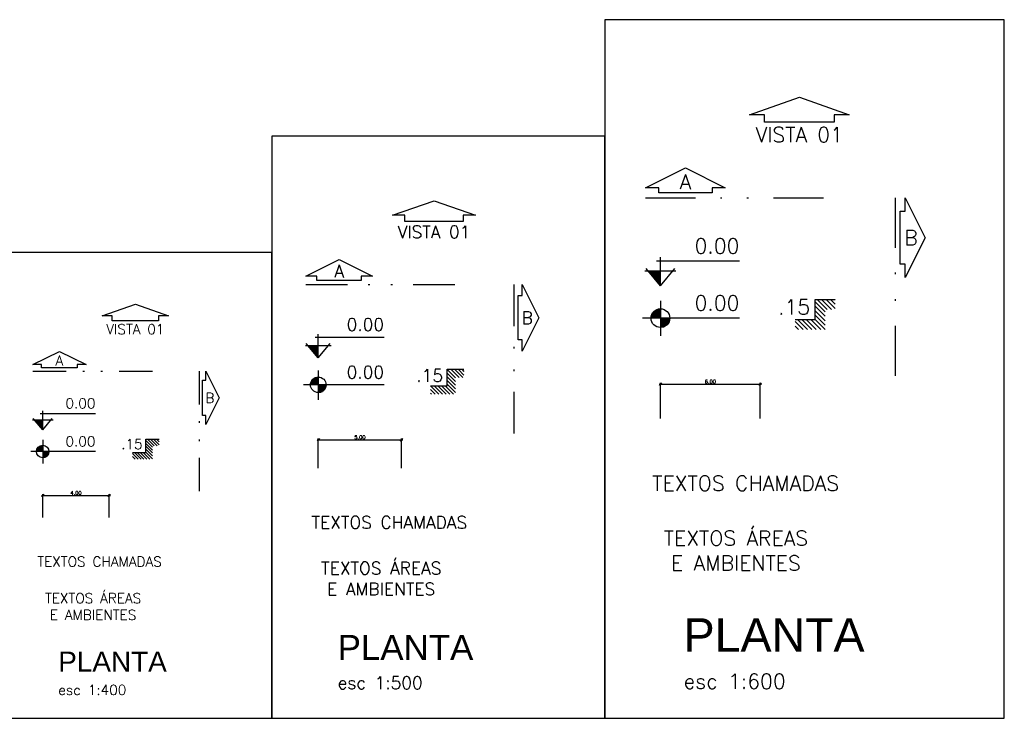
# Model space of a CAD drawing. Header units: millimetres. Extents: x 26 to 1362, y 24 to 358.
# Tile 3 of 256: x 85 to 144, y 24 to 66. Entities that reach past the tile are written whole.
import ezdxf

# ---------------------------------------------------------------- set-up
doc = ezdxf.new("R2010")
doc.units = ezdxf.units.MM
doc.linetypes.add('DIVIDE', pattern=[1.25, 0.5, -0.25, 0, -0.25, 0, -0.25])
for name, color, linetype in [('ARQ-COTAS', 30, 'Continuous'), ('ARQ-LINHACORTE', 3, 'DIVIDE'), ('ARQ-NIVEL', 1, 'Continuous'), ('ARQ-TEXTO2', 2, 'Continuous'), ('ARQ-TEXTO3', 3, 'Continuous'), ('ARQ-TEXTO4', 4, 'Continuous')]:
    doc.layers.add(name, color=color, linetype=linetype)
doc.styles.add('ROMANS', font='romans.shx')
doc.dimstyles.new('1-150', dxfattribs={"dimscale": 1.5, "dimtxt": 0.15, "dimasz": 0.1, "dimexe": 0.05, "dimexo": 0.1, "dimgap": 0.03, "dimtad": 1, "dimzin": 5, "dimdsep": 46, "dimtxsty": 'ROMANS', "dimblk": 'OBLIQUE', "dimcen": 0, "dimdle": 0.05, "dimclrd": 256, "dimclre": 256, "dimclrt": 2, "dimadec": 0, "dimazin": 0, "dimtfac": 1, "dimtofl": 0, "dimtmove": 2, "dimatfit": 3, "dimfxl": 0.04, "dimtolj": 1, "dimtzin": 1, "dimarcsym": 0})

# ---------------------------------------------------------------- blocks, each defined once
blk = doc.blocks.new('_Oblique')
at = {"color": 0, "linetype": 'ByBlock', "lineweight": -2}
blk.add_line((-0.5, -0.5), (0.5, 0.5), dxfattribs=at)
blk = doc.blocks.new('*D66')
at = {"layer": 'ARQ-COTAS', "lineweight": -2, "transparency": 16777216}
for p, q in [((86.534, 37.556), (90.684, 37.556)), ((86.609, 36.227), (86.609, 37.631)), ((90.609, 36.227), (90.609, 37.631))]:
    blk.add_line(p, q, dxfattribs=at)
at = {"layer": 'DEFPOINTS', "color": 0, "transparency": 16777216}
for p in [(90.609, 37.556), (86.609, 36.077), (90.609, 36.077)]:
    blk.add_point(p, dxfattribs=at)
at = {"layer": 'ARQ-COTAS', "lineweight": -2, "transparency": 16777216, "xscale": 0.15, "yscale": 0.15, "zscale": 0.15, "rotation": 180}
blk.add_blockref('_Oblique', (86.609, 37.556), dxfattribs=at)
at = {"layer": 'ARQ-COTAS', "lineweight": -2, "transparency": 16777216, "xscale": 0.15, "yscale": 0.15, "zscale": 0.15}
blk.add_blockref('_Oblique', (90.609, 37.556), dxfattribs=at)
at = {"layer": 'ARQ-COTAS', "color": 2, "transparency": 16777216, "insert": (88.609, 37.714), "char_height": 0.225, "attachment_point": 5, "style": 'ROMANS'}
blk.add_mtext('\\A1;4.00', dxfattribs=at)
blk = doc.blocks.new('A$C4D0E081D')
at = {"layer": 'ARQ-NIVEL'}
h = blk.add_hatch(dxfattribs=at)
h.set_pattern_fill('ANSI31', color=8, scale=0.25, angle=90, style=0)
h.set_pattern_definition([(135, (-18.381433, -69.158416), (-0.022097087, -0.022097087), [])])
h.paths.add_polyline_path([(0.4, 0.3), (0.2, 0.3), (0.2, 0.1), (0, 0.1), (0, 0), (0.3, 0), (0.3, 0.2), (0.4, 0.2)])
at = {"layer": 'ARQ-NIVEL', "color": 2}
blk.add_lwpolyline([(0, 0.1), (0.2, 0.1), (0.2, 0.3), (0.4, 0.3)], dxfattribs=at)
blk = doc.blocks.new('*D67')
at = {"layer": 'ARQ-COTAS', "lineweight": -2, "transparency": 16777216}
for p, q in [((103.091, 40.904), (108.241, 40.904)), ((103.166, 39.205), (103.166, 40.979)), ((108.166, 39.205), (108.166, 40.979))]:
    blk.add_line(p, q, dxfattribs=at)
at = {"layer": 'DEFPOINTS', "color": 0, "transparency": 16777216}
for p in [(108.166, 40.904), (103.166, 39.055), (108.166, 39.055)]:
    blk.add_point(p, dxfattribs=at)
at = {"layer": 'ARQ-COTAS', "lineweight": -2, "transparency": 16777216, "xscale": 0.15, "yscale": 0.15, "zscale": 0.15, "rotation": 180}
blk.add_blockref('_Oblique', (103.166, 40.904), dxfattribs=at)
at = {"layer": 'ARQ-COTAS', "lineweight": -2, "transparency": 16777216, "xscale": 0.15, "yscale": 0.15, "zscale": 0.15}
blk.add_blockref('_Oblique', (108.166, 40.904), dxfattribs=at)
at = {"layer": 'ARQ-COTAS', "color": 2, "transparency": 16777216, "insert": (105.666, 41.062), "char_height": 0.225, "attachment_point": 5, "style": 'ROMANS'}
blk.add_mtext('\\A1;5.00', dxfattribs=at)
blk = doc.blocks.new('*D68')
at = {"layer": 'ARQ-COTAS', "lineweight": -2, "transparency": 16777216}
for p, q in [((123.647, 44.252), (129.797, 44.252)), ((123.722, 42.183), (123.722, 44.327)), ((129.722, 42.183), (129.722, 44.327))]:
    blk.add_line(p, q, dxfattribs=at)
at = {"layer": 'DEFPOINTS', "color": 0, "transparency": 16777216}
for p in [(129.722, 44.252), (123.722, 42.033), (129.722, 42.033)]:
    blk.add_point(p, dxfattribs=at)
at = {"layer": 'ARQ-COTAS', "lineweight": -2, "transparency": 16777216, "xscale": 0.15, "yscale": 0.15, "zscale": 0.15, "rotation": 180}
blk.add_blockref('_Oblique', (123.722, 44.252), dxfattribs=at)
at = {"layer": 'ARQ-COTAS', "lineweight": -2, "transparency": 16777216, "xscale": 0.15, "yscale": 0.15, "zscale": 0.15}
blk.add_blockref('_Oblique', (129.722, 44.252), dxfattribs=at)
at = {"layer": 'ARQ-COTAS', "color": 2, "transparency": 16777216, "insert": (126.722, 44.41), "char_height": 0.225, "attachment_point": 5, "style": 'ROMANS'}
blk.add_mtext('\\A1;6.00', dxfattribs=at)
blk = doc.blocks.new('nivel planta')
at = {"layer": 'ARQ-NIVEL', "color": 1}
for p, q in [((-0.7909, 0.174), (-0.7909, -0.1786)), ((0, 0), (-0.9695, 0)), ((-0.8843, 0.007), (-0.7909, 0.007)), ((-0.8834, 0.0148), (-0.7909, 0.0148)), ((-0.8818, 0.0226), (-0.7909, 0.0226)), ((-0.8795, 0.0304), (-0.7909, 0.0304)), ((-0.8764, 0.0382), (-0.7909, 0.0382)), ((-0.8725, 0.0461), (-0.7909, 0.0461)), ((-0.8676, 0.0539), (-0.7909, 0.0539)), ((-0.8615, 0.0617), (-0.7909, 0.0617)), ((-0.8538, 0.0695), (-0.7909, 0.0695)), ((-0.8439, 0.0773), (-0.7909, 0.0773)), ((-0.8301, 0.0851), (-0.7909, 0.0851)), ((-0.7909, -0.0008), (-0.6971, -0.0008)), ((-0.7909, -0.0086), (-0.6975, -0.0086)), ((-0.7909, -0.0164), (-0.6986, -0.0164)), ((-0.7909, -0.0243), (-0.7003, -0.0243)), ((-0.7909, -0.0321), (-0.7028, -0.0321)), ((-0.7909, -0.0399), (-0.706, -0.0399)), ((-0.7909, -0.0477), (-0.7101, -0.0477)), ((-0.7909, -0.0555), (-0.7153, -0.0555)), ((-0.7909, -0.0633), (-0.7217, -0.0633)), ((-0.7909, -0.0711), (-0.7298, -0.0711)), ((-0.7909, -0.0789), (-0.7403, -0.0789)), ((-0.7909, -0.0868), (-0.7553, -0.0868))]:
    blk.add_line(p, q, dxfattribs=at)
blk.add_circle((-0.7909, 0), 0.0937, dxfattribs=at)
blk = doc.blocks.new('nivel corte')
at = {"color": 1}
for p, q in [((-0.0381, 0.2487), (0.7909, 0.2487)), ((0, 0), (0, 0.2871)), ((-0.1551, 0.15), (0.1551, 0.15)), ((0, 0), (-0.144, 0.1736)), ((0, 0.1406), (-0.1167, 0.1406)), ((0, 0.1313), (-0.1089, 0.1313)), ((0, 0.1219), (-0.1011, 0.1219)), ((0, 0.1125), (-0.0933, 0.1125)), ((0, 0.1031), (-0.0855, 0.1031)), ((0, 0), (0.144, 0.1736)), ((0, 0.0938), (-0.0778, 0.0938)), ((0, 0.0844), (-0.07, 0.0844)), ((0, 0.075), (-0.0622, 0.075)), ((0, 0.0656), (-0.0544, 0.0656)), ((0, 0.0563), (-0.0467, 0.0563)), ((0, 0.0469), (-0.0389, 0.0469)), ((0, 0.0375), (-0.0311, 0.0375)), ((0, 0.0281), (-0.0233, 0.0281)), ((0, 0.0188), (-0.0156, 0.0188)), ((0, 0.0094), (-0.0078, 0.0094))]:
    blk.add_line(p, q, dxfattribs=at)

msp = doc.modelspace()

# ---------------------------------------------------------------- linework, layer by layer
for points in [[(120.3841, 24.1639), (144.3841, 24.1639), (144.3841, 66.1639), (120.3841, 66.1639)], [(100.3841, 24.1639), (120.3841, 24.1639), (120.3841, 59.1639), (100.3841, 59.1639)], [(84.3841, 24.1639), (100.3841, 24.1639), (100.3841, 52.1639), (84.3841, 52.1639)]]:
    msp.add_lwpolyline(points, close=True)
at = {"layer": 'ARQ-LINHACORTE', "ltscale": 6}
for p, q in [((122.8221, 55.4567), (134.8221, 55.4567)), ((137.8221, 55.4567), (137.8221, 43.4567))]:
    msp.add_line(p, q, dxfattribs=at)
at = {"layer": 'ARQ-LINHACORTE', "ltscale": 5}
for p, q in [((102.4158, 50.2412), (112.4158, 50.2412)), ((114.9158, 50.2412), (114.9158, 40.2412))]:
    msp.add_line(p, q, dxfattribs=at)
at = {"layer": 'ARQ-LINHACORTE', "ltscale": 4}
for p, q in [((86.0095, 45.0258), (94.0095, 45.0258)), ((96.0095, 45.0258), (96.0095, 37.0258))]:
    msp.add_line(p, q, dxfattribs=at)
at = {"layer": 'ARQ-LINHACORTE', "linetype": 'ByBlock'}
for points in [[(134.1689, 60.0005), (129.9689, 60.0005), (129.9689, 60.4505), (129.0689, 60.4505), (132.0689, 61.5005), (135.0689, 60.4505), (134.1689, 60.4505), (134.1689, 60.0005)], [(126.8221, 55.7567), (123.6221, 55.7567), (123.6221, 56.0567), (122.8221, 56.0567), (125.2221, 57.2567), (127.6221, 56.0567), (126.8221, 56.0567), (126.8221, 55.7567)], [(111.8714, 54.0277), (108.3714, 54.0277), (108.3714, 54.4027), (107.6214, 54.4027), (110.1214, 55.2777), (112.6214, 54.4027), (111.8714, 54.4027), (111.8714, 54.0277)], [(138.1221, 51.4567), (138.1221, 54.6567), (138.4221, 54.6567), (138.4221, 55.4567), (139.6221, 53.0567), (138.4221, 50.6567), (138.4221, 51.4567), (138.1221, 51.4567)], [(105.7491, 50.4912), (103.0825, 50.4912), (103.0825, 50.7412), (102.4158, 50.7412), (104.4158, 51.7412), (106.4158, 50.7412), (105.7491, 50.7412), (105.7491, 50.4912)], [(115.1658, 46.9079), (115.1658, 49.5746), (115.4158, 49.5746), (115.4158, 50.2412), (116.4158, 48.2412), (115.4158, 46.2412), (115.4158, 46.9079), (115.1658, 46.9079)], [(93.574, 48.055), (90.774, 48.055), (90.774, 48.355), (90.174, 48.355), (92.174, 49.055), (94.174, 48.355), (93.574, 48.355), (93.574, 48.055)], [(88.6761, 45.2258), (86.5428, 45.2258), (86.5428, 45.4258), (86.0095, 45.4258), (87.6095, 46.2258), (89.2095, 45.4258), (88.6761, 45.4258), (88.6761, 45.2258)], [(96.2095, 42.3591), (96.2095, 44.4924), (96.4095, 44.4924), (96.4095, 45.0258), (97.2095, 43.4258), (96.4095, 41.8258), (96.4095, 42.3591), (96.2095, 42.3591)]]:
    msp.add_lwpolyline(points, dxfattribs=at)

# ---------------------------------------------------------------- block references
at = {"layer": 'ARQ-NIVEL'}
for name, p, xscale, yscale, zscale in [('nivel corte', (123.7221, 50.1656), 5.999999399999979, 5.999999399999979, 5.999999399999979), ('nivel planta', (128.4673, 48.2229), 5.999999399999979, 5.999999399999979, 5.999999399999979), ('A$C4D0E081D', (131.8221, 47.543), 6, 6, 6), ('nivel corte', (103.1658, 45.832), 4.999999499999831, 4.999999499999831, 4.999999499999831), ('nivel planta', (107.1201, 44.2131), 4.999999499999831, 4.999999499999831, 4.999999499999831), ('A$C4D0E081D', (109.9158, 43.6465), 5, 5, 5), ('nivel corte', (86.6095, 41.4984), 3.999999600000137, 3.999999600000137, 3.999999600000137), ('nivel planta', (89.7729, 40.2032), 3.999999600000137, 3.999999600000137, 3.999999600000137), ('A$C4D0E081D', (92.0095, 39.75), 4, 4, 4)]:
    msp.add_blockref(name, p, dxfattribs=dict(at, xscale=xscale, yscale=yscale, zscale=zscale))

# ---------------------------------------------------------------- texts
at = {"layer": 'ARQ-LINHACORTE', "color": 2, "style": 'ROMANS'}
for s, insert, char_height, attachment_point in [('VISTA 01', (132.0689, 59.7005), 0.9, 2), ('A', (125.2221, 56.4167), 0.9, 5), ('VISTA 01', (110.1214, 53.7777), 0.75, 2), ('B', (138.7821, 53.0567), 0.9, 5), ('A', (104.4158, 51.0412), 0.75, 5), ('B', (115.7158, 48.2412), 0.75, 5), ('VISTA 01', (92.174, 47.855), 0.6, 2), ('A', (87.6095, 45.6658), 0.6, 5), ('B', (96.6495, 43.4258), 0.6, 5)]:
    msp.add_mtext(s, dxfattribs=dict(at, insert=insert, char_height=char_height, attachment_point=attachment_point))
at = {"layer": 'ARQ-NIVEL', "color": 2, "attachment_point": 9, "style": 'ROMANS'}
for s, insert, char_height in [('0.00', (128.4696, 52.1144), 0.9), ('0.00', (128.4696, 48.6797), 0.9), ('.15', (132.7221, 48.443), 0.9), ('0.00', (107.122, 47.456), 0.75), ('0.00', (107.122, 44.5938), 0.75), ('.15', (110.6658, 44.3965), 0.75), ('0.00', (89.7744, 42.7976), 0.6), ('0.00', (89.7744, 40.5078), 0.6), ('.15', (92.6095, 40.35), 0.6)]:
    msp.add_mtext(s, dxfattribs=dict(at, insert=insert, char_height=char_height))
at = {"layer": 'ARQ-TEXTO2', "attachment_point": 1, "style": 'ROMANS'}
for insert, char_height in [((123.2274, 38.7462), 0.9), ((102.7535, 36.3158), 0.75), ((86.2797, 33.8854), 0.6)]:
    msp.add_mtext('TEXTOS CHAMADAS', dxfattribs=dict(at, insert=insert, char_height=char_height))
at = {"layer": 'ARQ-TEXTO3', "attachment_point": 5, "style": 'ROMANS'}
for insert, char_height in [((128.2581, 34.2432), 0.9), ((106.9458, 32.5634), 0.75), ((89.6334, 30.8835), 0.6)]:
    msp.add_mtext('TEXTOS ÁREAS\\PE AMBIENTES', dxfattribs=dict(at, insert=insert, char_height=char_height))
at = {"layer": 'ARQ-TEXTO4', "attachment_point": 1, "style": 'ROMANS'}
for s, insert, char_height in [('{\\fArial|b0|i0|c238|p34;\\H2.222x;\\C4;PLANTA\\Fromans|c0;\\H0.5998x;\\P\\H0.7503x;\\C2;esc 1:600}', (125.1195, 30.1768), 0.9), ('{\\fArial|b0|i0|c238|p34;\\H2x;\\C4;PLANTA\\Fromans|c0;\\H0.6666x;\\P\\H0.7501x;\\C2;esc 1:500}', (104.3302, 29.1746), 0.75), ('{\\fArial|b0|i0|c238|p34;\\H2x;\\C4;PLANTA\\Fromans|c0;\\H0.6664x;\\P\\H0.7503x;\\C2;esc 1:400}', (87.541, 28.1725), 0.6)]:
    msp.add_mtext(s, dxfattribs=dict(at, insert=insert, char_height=char_height))

# ---------------------------------------------------------------- dimensions: what is measured, and where the dimension line sits
at = {"layer": 'ARQ-COTAS'}
for base, p1, p2, picture, middle in [((129.7221, 44.2521), (123.7221, 42.0333), (129.7221, 42.0333), '*D68', (126.7221, 44.4096)), ((108.1658, 40.9041), (103.1658, 39.0551), (108.1658, 39.0551), '*D67', (105.6658, 41.0616)), ((90.6095, 37.556), (86.6095, 36.0768), (90.6095, 36.0768), '*D66', (88.6095, 37.7135))]:
    dim = msp.add_linear_dim(base=base, p1=p1, p2=p2, dimstyle='1-150', dxfattribs=at)
    dim.commit()
    dim.dimension.update_dxf_attribs({"geometry": picture, "text_midpoint": middle})

doc.saveas('drawing.dxf')
